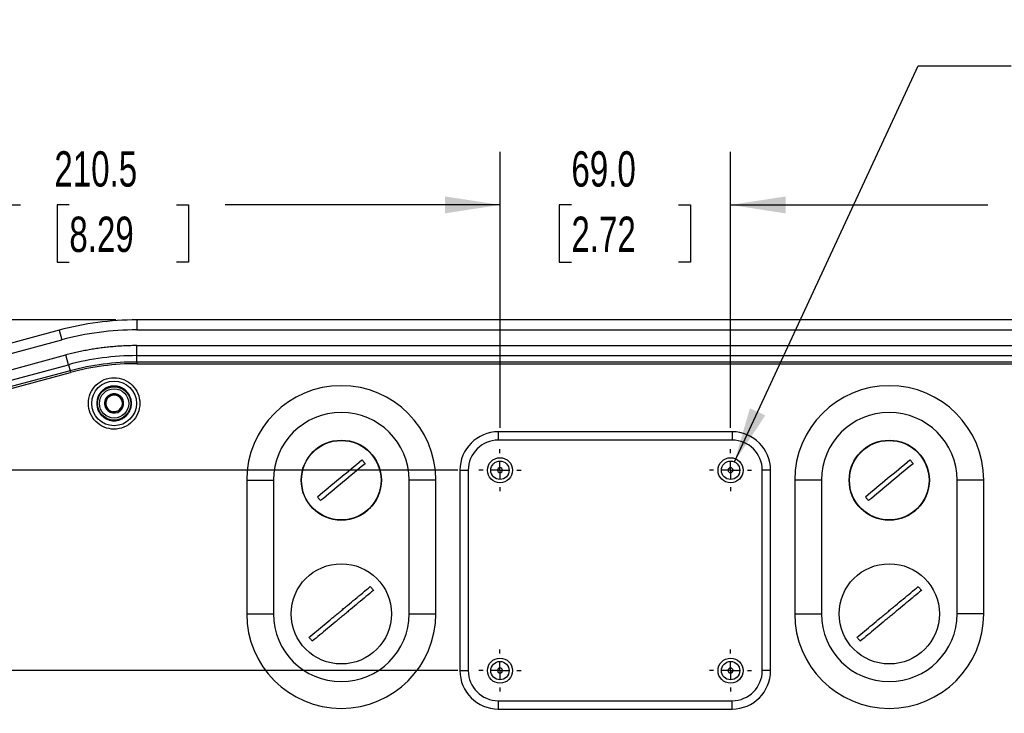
# Model space of a CAD drawing. Header units: millimetres. Extents: x 32 to 1440, y 32 to 1048.
# Tile 3 of 30: x 263 to 557, y 213 to 420. Entities that reach past the tile are written whole.
import ezdxf

# ---------------------------------------------------------------- set-up
doc = ezdxf.new("R2010")
doc.units = ezdxf.units.MM
doc.header["$LTSCALE"] = 5
doc.linetypes.add('CENTERX2', pattern=[20.32, 12.7, -2.54, 2.54, -2.54])
doc.layers.add('CENTER', color=40, linetype='CENTERX2')
doc.layers.add('DIMENSIONS', color=140, linetype='Continuous', lineweight=25)
doc.styles.add('SLDTEXTSTYLE0', font='TXT', dxfattribs={"width": 0.7})
doc.dimstyles.new('SLDDIMSTYLE0', dxfattribs={"dimtxt": 10.790039, "dimasz": 16.51, "dimexe": 0, "dimexo": 0.0625, "dimgap": 2.69751, "dimtad": 0, "dimtih": 1, "dimtoh": 1, "dimrnd": 1e-09, "dimzin": 4, "dimdsep": 46, "dimtxsty": 'SLDTEXTSTYLE0', "dimsah": 1, "dimcen": 0.09, "dimadec": 0, "dimazin": 1, "dimtfac": 1, "dimtofl": 0, "dimtmove": 0, "dimatfit": 3, "dimfxl": 0, "dimfrac": 2, "dimtolj": 1, "dimtzin": 12, "dimarcsym": 0})
doc.dimstyles.new('SLDDIMSTYLE5', dxfattribs={"dimtxt": 10.790039, "dimasz": 16.51, "dimexe": 0, "dimexo": 0.0625, "dimgap": 2.69751, "dimtad": 0, "dimtih": 1, "dimtoh": 1, "dimrnd": 1e-09, "dimzin": 4, "dimdsep": 46, "dimtxsty": 'SLDTEXTSTYLE0', "dimsah": 1, "dimcen": 0.09, "dimadec": 0, "dimazin": 1, "dimtfac": 1, "dimtmove": 0, "dimatfit": 0, "dimfxl": 0, "dimfrac": 2, "dimtolj": 1, "dimtzin": 12, "dimarcsym": 0})
doc.dimstyles.new('SLDDIMSTYLE6', dxfattribs={"dimtxt": 10.790039, "dimasz": 16.51, "dimexe": 0, "dimexo": 0.0625, "dimgap": 2.69751, "dimtad": 0, "dimtih": 1, "dimtoh": 1, "dimrnd": 1e-09, "dimzin": 12, "dimdsep": 46, "dimtxsty": 'SLDTEXTSTYLE0', "dimsah": 1, "dimcen": 0.09, "dimadec": 0, "dimazin": 3, "dimtfac": 1, "dimtofl": 0, "dimtmove": 0, "dimatfit": 3, "dimfxl": 0, "dimfrac": 2, "dimtolj": 1, "dimtzin": 12, "dimarcsym": 0})
doc.dimstyles.new('SLDDIMSTYLE7', dxfattribs={"dimtxt": 10.790039, "dimasz": 16.51, "dimexe": 0, "dimexo": 0.0625, "dimgap": 2.69751, "dimtad": 0, "dimtih": 1, "dimtoh": 1, "dimrnd": 1e-09, "dimzin": 12, "dimdsep": 46, "dimtxsty": 'SLDTEXTSTYLE0', "dimsah": 1, "dimcen": 0, "dimadec": 0, "dimazin": 3, "dimtfac": 1, "dimtofl": 0, "dimtmove": 0, "dimatfit": 3, "dimfxl": 0, "dimfrac": 2, "dimtolj": 1, "dimtzin": 12, "dimarcsym": 0})

# ---------------------------------------------------------------- blocks, each defined once
blk = doc.blocks.new('_D_11')
at = {"layer": 'DIMENSIONS'}
for p, q in [((146.04, 285.53), (146.04, 317.28)), ((393.92, 285.53), (130.16, 285.53)), ((130.01, 257.28), (126.38, 257.28)), ((126.38, 257.28), (126.38, 240.14)), ((162.07, 257.28), (165.69, 257.28)), ((165.69, 257.28), (165.69, 240.14)), ((126.38, 240.14), (130.01, 240.14)), ((165.69, 240.14), (162.07, 240.14)), ((393.92, 225.53), (130.16, 225.53)), ((146.04, 225.53), (146.04, 193.78))]:
    blk.add_line(p, q, dxfattribs=at)
for points in [[(146.04, 285.53), (148.58, 302.04), (143.5, 302.04)], [(146.04, 225.53), (143.5, 209.02), (148.58, 209.02)]]:
    blk.add_solid(points, dxfattribs=at)
at = {"layer": 'DIMENSIONS', "char_height": 10.583, "attachment_point": 1, "style": 'SLDTEXTSTYLE0'}
for s, insert in [('60.0', (130.01, 273.34)), ('2.36', (130.01, 253.78))]:
    blk.add_mtext(s, dxfattribs=dict(at, insert=insert))
blk = doc.blocks.new('_D_12')
at = {"layer": 'DIMENSIONS'}
for p, q in [((393.92, 225.53), (130.16, 225.53)), ((146.04, 225.53), (146.04, 180.53)), ((204.71, 180.53), (130.16, 180.53)), ((146.04, 153.92), (146.04, 180.53)), ((79.11, 153.92), (75.49, 153.92)), ((75.49, 153.92), (75.49, 136.77)), ((111.17, 153.92), (114.8, 153.92)), ((114.8, 153.92), (114.8, 136.77)), ((130.63, 153.92), (146.04, 153.92)), ((75.49, 136.77), (79.11, 136.77)), ((114.8, 136.77), (111.17, 136.77))]:
    blk.add_line(p, q, dxfattribs=at)
for points in [[(146.04, 225.53), (143.5, 209.02), (148.58, 209.02)], [(146.04, 180.53), (148.58, 197.04), (143.5, 197.04)]]:
    blk.add_solid(points, dxfattribs=at)
at = {"layer": 'DIMENSIONS', "char_height": 10.583, "attachment_point": 1, "style": 'SLDTEXTSTYLE0'}
for s, insert in [('45.0', (79.11, 169.98)), ('1.77', (79.11, 150.42))]:
    blk.add_mtext(s, dxfattribs=dict(at, insert=insert))
blk = doc.blocks.new('_D_13')
at = {"layer": 'DIMENSIONS'}
for p, q in [((79.18, 364.95), (75.55, 364.95)), ((75.55, 364.95), (75.55, 347.8)), ((111.24, 364.95), (114.86, 364.95)), ((114.86, 364.95), (114.86, 347.8)), ((130.69, 364.95), (146.04, 364.95)), ((146.04, 364.95), (146.04, 330.53)), ((75.55, 347.8), (79.18, 347.8)), ((114.86, 347.8), (111.24, 347.8)), ((291.56, 330.53), (130.16, 330.53)), ((146.04, 330.53), (146.04, 285.53)), ((393.92, 285.53), (130.16, 285.53))]:
    blk.add_line(p, q, dxfattribs=at)
for points in [[(146.04, 330.53), (143.5, 314.02), (148.58, 314.02)], [(146.04, 285.53), (148.58, 302.04), (143.5, 302.04)]]:
    blk.add_solid(points, dxfattribs=at)
at = {"layer": 'DIMENSIONS', "char_height": 10.583, "attachment_point": 1, "style": 'SLDTEXTSTYLE0'}
for s, insert in [('45.0', (79.18, 381.01)), ('1.77', (79.18, 361.44))]:
    blk.add_mtext(s, dxfattribs=dict(at, insert=insert))
blk = doc.blocks.new('_D_14')
at = {"layer": 'DIMENSIONS'}
for p, q in [((406.56, 298.17), (406.56, 380.83)), ((475.56, 298.17), (475.56, 380.83)), ((406.56, 364.95), (374.81, 364.95)), ((427.93, 364.95), (424.31, 364.95)), ((424.31, 364.95), (424.31, 347.8)), ((459.99, 364.95), (463.62, 364.95)), ((463.62, 364.95), (463.62, 347.8)), ((475.56, 364.95), (507.31, 364.95)), ((424.31, 347.8), (427.93, 347.8)), ((463.62, 347.8), (459.99, 347.8))]:
    blk.add_line(p, q, dxfattribs=at)
for points in [[(406.56, 364.95), (390.05, 367.49), (390.05, 362.41)], [(475.56, 364.95), (492.07, 362.41), (492.07, 367.49)]]:
    blk.add_solid(points, dxfattribs=at)
at = {"layer": 'DIMENSIONS', "char_height": 10.583, "attachment_point": 1, "style": 'SLDTEXTSTYLE0'}
for s, insert in [('69.0', (427.93, 381.01)), ('2.72', (427.93, 361.44))]:
    blk.add_mtext(s, dxfattribs=dict(at, insert=insert))
blk = doc.blocks.new('_D_15')
at = {"layer": 'DIMENSIONS'}
for p, q in [((196.06, 289.74), (196.06, 380.83)), ((406.56, 298.17), (406.56, 380.83)), ((196.06, 364.95), (263.04, 364.95)), ((277.66, 364.95), (274.04, 364.95)), ((274.04, 364.95), (274.04, 347.8)), ((309.73, 364.95), (313.35, 364.95)), ((313.35, 364.95), (313.35, 347.8)), ((406.56, 364.95), (324.35, 364.95)), ((274.04, 347.8), (277.66, 347.8)), ((313.35, 347.8), (309.73, 347.8))]:
    blk.add_line(p, q, dxfattribs=at)
for points in [[(196.06, 364.95), (212.57, 362.41), (212.57, 367.49)], [(406.56, 364.95), (390.05, 367.49), (390.05, 362.41)]]:
    blk.add_solid(points, dxfattribs=at)
at = {"layer": 'DIMENSIONS', "char_height": 10.583, "attachment_point": 1, "style": 'SLDTEXTSTYLE0'}
for s, insert in [('210.5', (273.18, 381.01)), ('8.29', (277.66, 361.44))]:
    blk.add_mtext(s, dxfattribs=dict(at, insert=insert))
blk = doc.blocks.new('_D_16')
at = {"layer": 'DIMENSIONS'}
for p, q in [((475.56, 298.17), (475.56, 380.83)), ((686.06, 289.74), (686.06, 380.83)), ((475.56, 364.95), (552.52, 364.95)), ((567.14, 364.95), (563.51, 364.95)), ((563.51, 364.95), (563.51, 347.8)), ((599.2, 364.95), (602.82, 364.95)), ((602.82, 364.95), (602.82, 347.8)), ((686.06, 364.95), (613.82, 364.95)), ((563.51, 347.8), (567.14, 347.8)), ((602.82, 347.8), (599.2, 347.8))]:
    blk.add_line(p, q, dxfattribs=at)
for points in [[(475.56, 364.95), (492.07, 362.41), (492.07, 367.49)], [(686.06, 364.95), (669.55, 367.49), (669.55, 362.41)]]:
    blk.add_solid(points, dxfattribs=at)
at = {"layer": 'DIMENSIONS', "char_height": 10.583, "attachment_point": 1, "style": 'SLDTEXTSTYLE0'}
for s, insert in [('210.5', (562.65, 381.01)), ('8.29', (567.14, 361.44))]:
    blk.add_mtext(s, dxfattribs=dict(at, insert=insert))
blk = doc.blocks.new('_D_17')
at = {"layer": 'DIMENSIONS'}
for p, q in [((476.72, 288.02), (531.72, 406.57)), ((531.72, 406.57), (559.5, 406.57))]:
    blk.add_line(p, q, dxfattribs=at)
blk.add_solid([(476.72, 288.02), (485.97, 301.93), (481.36, 304.07)], dxfattribs=at)
at = {"layer": 'DIMENSIONS', "char_height": 10.583, "attachment_point": 1, "style": 'SLDTEXTSTYLE0'}
for s, insert in [('M6', (572.73, 420.21)), ('(4X)', (567.44, 403.06))]:
    blk.add_mtext(s, dxfattribs=dict(at, insert=insert))
blk = doc.blocks.new('SW_CENTERMARKSYMBOL_2')
at = {"layer": 'CENTER', "color": 0}
for p, q in [((0, 5.08), (0, 6.29)), ((-5.08, 0), (-6.29, 0)), ((0, 0), (-2.54, 0)), ((0, 0), (0, 2.54)), ((0, 0), (0, -2.54)), ((0, 0), (2.54, 0)), ((5.08, 0), (6.29, 0)), ((0, -5.08), (0, -6.29))]:
    blk.add_line(p, q, dxfattribs=at)
blk = doc.blocks.new('SW_CENTERMARKSYMBOL_3')
at = {"layer": 'CENTER', "color": 0}
for p, q in [((0, 5.08), (0, 6.29)), ((-5.08, 0), (-6.29, 0)), ((0, 0), (-2.54, 0)), ((0, 0), (0, 2.54)), ((0, 0), (0, -2.54)), ((0, 0), (2.54, 0)), ((5.08, 0), (6.29, 0)), ((0, -5.08), (0, -6.29))]:
    blk.add_line(p, q, dxfattribs=at)
blk = doc.blocks.new('SW_CENTERMARKSYMBOL_4')
at = {"layer": 'CENTER', "color": 0}
for p, q in [((0, 5.08), (0, 6.29)), ((-5.08, 0), (-6.29, 0)), ((0, 0), (-2.54, 0)), ((0, 0), (0, 2.54)), ((0, 0), (0, -2.54)), ((0, 0), (2.54, 0)), ((5.08, 0), (6.29, 0)), ((0, -5.08), (0, -6.29))]:
    blk.add_line(p, q, dxfattribs=at)
blk = doc.blocks.new('SW_CENTERMARKSYMBOL_5')
at = {"layer": 'CENTER', "color": 0}
for p, q in [((0, 5.08), (0, 6.29)), ((-5.08, 0), (-6.29, 0)), ((0, 0), (-2.54, 0)), ((0, 0), (0, 2.54)), ((0, 0), (0, -2.54)), ((0, 0), (2.54, 0)), ((5.08, 0), (6.29, 0)), ((0, -5.08), (0, -6.29))]:
    blk.add_line(p, q, dxfattribs=at)

msp = doc.modelspace()

# ---------------------------------------------------------------- linework, layer by layer
for p, q in [((297.907113, 330.525035), (297.907113, 327.525035)), ((584.209663, 330.525035), (297.907113, 330.525035)), ((274.613399, 327.458359), (218.293817, 312.367572)), ((274.613399, 327.458359), (275.389856, 324.560582)), ((297.907113, 327.525035), (584.209663, 327.525035)), ((219.070274, 309.469795), (275.389856, 324.560582)), ((297.907113, 319.823928), (297.907113, 322.822101)), ((297.907113, 322.822101), (584.209663, 322.822101)), ((220.287483, 304.92711), (276.607065, 320.017896)), ((277.383049, 317.121884), (276.607065, 320.017896)), ((297.907113, 317.916481), (297.907113, 319.823928)), ((297.907113, 319.823928), (584.209663, 319.823928)), ((221.063467, 302.031098), (277.383049, 317.121884)), ((277.383049, 317.121884), (277.876733, 315.279431)), ((584.209663, 317.916481), (297.907113, 317.916481)), ((297.907113, 317.916481), (297.907113, 317.416786)), ((297.907113, 317.416786), (584.209663, 317.416786)), ((277.876733, 315.279431), (221.55715, 300.188645)), ((221.686481, 299.705976), (278.006063, 314.796763)), ((277.876733, 315.279431), (278.006063, 314.796763)), ((476.058388, 297.025035), (406.058388, 297.025035)), ((406.058388, 297.025035), (406.058388, 294.525035)), ((476.058388, 297.025035), (476.058388, 294.525035)), ((476.058388, 294.525035), (406.058388, 294.525035)), ((394.558388, 285.525035), (394.558388, 225.525035)), ((394.558388, 285.525035), (397.058388, 285.525035)), ((397.058388, 285.525035), (397.058388, 225.525035)), ((487.558388, 285.525035), (485.058388, 285.525035)), ((485.058388, 225.525035), (485.058388, 285.525035)), ((487.558388, 225.525035), (487.558388, 285.525035)), ((330.758388, 282.525035), (330.758388, 242.525035)), ((330.758388, 282.525035), (338.758388, 282.525035)), ((338.758388, 282.525035), (338.758388, 242.525035)), ((379.358388, 242.525035), (379.358388, 282.525035)), ((387.358388, 282.525035), (379.358388, 282.525035)), ((387.358388, 242.525035), (387.358388, 282.525035)), ((494.758388, 282.525035), (494.758388, 242.525035)), ((502.758388, 282.525035), (494.758388, 282.525035)), ((502.758388, 282.525035), (502.758388, 242.525035)), ((551.358388, 282.525035), (543.358388, 282.525035)), ((543.358388, 242.525035), (543.358388, 282.525035)), ((551.358388, 242.525035), (551.358388, 282.525035)), ((330.758388, 242.525035), (338.758388, 242.525035)), ((359.473561, 243.844061), (359.434237, 243.994718)), ((379.358388, 242.525035), (387.358388, 242.525035)), ((494.758388, 242.525035), (502.758388, 242.525035)), ((551.358388, 242.525035), (543.358388, 242.525035)), ((394.558388, 225.525035), (397.058388, 225.525035)), ((487.558388, 225.525035), (485.058388, 225.525035)), ((406.058388, 216.525035), (406.058388, 214.025035)), ((406.058388, 216.525035), (476.058388, 216.525035)), ((476.058388, 214.025035), (476.058388, 216.525035)), ((406.058388, 214.025035), (476.058388, 214.025035))]:
    msp.add_line(p, q)
for centre, radius in [((291.058388, 305.525035), 6.7), ((291.058388, 305.525035), 5), ((291.058388, 305.525035), 4.4), ((359.058388, 282.525035), 12), ((359.058388, 282.525035), 11.9), ((523.058388, 282.525035), 12), ((523.058388, 282.525035), 11.9), ((406.558388, 285.525035), 3.75), ((475.558388, 285.525035), 3.75), ((406.558388, 285.525035), 2.75), ((475.558388, 285.525035), 2.75), ((359.058388, 242.525035), 15), ((523.058388, 242.525035), 15), ((406.558388, 225.525035), 3.75), ((406.558388, 225.525035), 2.75), ((475.558388, 225.525035), 3.75), ((475.558388, 225.525035), 2.75)]:
    msp.add_circle(centre, radius)
for centre, radius, start, end in [((297.907113, 240.525035), 90, 90, 105), ((297.907113, 240.525035), 79.298894, 90, 105), ((297.907113, 240.525035), 77.391446, 90, 105), ((359.058388, 282.525035), 28.3, 0, 180), ((523.058388, 282.525035), 28.3, 0, 180), ((291.058388, 305.525035), 2.886751, 126.98986306, 186.98986306), ((291.058388, 305.525035), 2.5, 156.98986306, 216.98986306), ((291.058388, 305.525035), 2.5, 96.98986306, 156.98986306), ((291.058388, 305.525035), 2.886751, 66.98986306, 126.98986306), ((291.058388, 305.525035), 2.5, 36.98986306, 96.98986306), ((291.058388, 305.525035), 2.886751, 6.98986306, 66.98986306), ((291.058388, 305.525035), 2.5, 336.98986306, 36.98986306), ((291.058388, 305.525035), 2.886751, 186.98986306, 246.98986306), ((291.058388, 305.525035), 2.5, 216.98986306, 276.98986306), ((291.058388, 305.525035), 2.5, 276.98986306, 336.98986306), ((291.058388, 305.525035), 2.886751, 306.98986306, 6.98986306), ((291.058388, 305.525035), 2.886751, 246.98986306, 306.98986306), ((359.058388, 282.525035), 20.3, 0, 180), ((523.058388, 282.525035), 20.3, 0, 180), ((406.058388, 285.525035), 11.5, 90, 180), ((476.058388, 285.525035), 11.5, 0, 90), ((406.058388, 285.525035), 9, 90, 180), ((476.058388, 285.525035), 9, 0, 90), ((406.558388, 285.525035), 0.75, 90, 270), ((406.558388, 285.525035), 0.75, 270, 90), ((475.558388, 285.525035), 0.75, 90, 270), ((475.558388, 285.525035), 0.75, 270, 90), ((359.058388, 242.525035), 28.3, 180, 0), ((359.058388, 242.525035), 20.3, 180, 0), ((523.058388, 242.525035), 28.3, 180, 0), ((523.058388, 242.525035), 20.3, 180, 0), ((406.058388, 225.525035), 11.5, 180, 270), ((406.058388, 225.525035), 9, 180, 270), ((406.558388, 225.525035), 0.75, 90, 270), ((406.558388, 225.525035), 0.75, 270, 90), ((475.558388, 225.525035), 0.75, 90, 270), ((475.558388, 225.525035), 0.75, 270, 90), ((476.058388, 225.525035), 11.5, 270, 0), ((476.058388, 225.525035), 9, 270, 0)]:
    msp.add_arc(centre, radius, start, end)
for points in [[(297.907113, 327.525035), (290.304182, 327.525035), (282.733723, 326.528365), (275.389856, 324.560582)], [(297.907113, 317.416786), (291.187542, 317.416786), (284.49667, 316.535916), (278.006063, 314.796763)], [(289.321506, 307.830804), (289.133437, 307.387959), (288.757299, 306.50227), (288.381161, 305.61658), (288.193092, 305.173735)], [(292.186802, 308.182104), (291.709252, 308.123554), (290.754154, 308.006454), (289.799055, 307.889354), (289.321506, 307.830804)], [(293.923684, 305.876334), (293.634204, 306.260629), (293.055243, 307.029219), (292.476282, 307.797809), (292.186802, 308.182104)], [(288.193092, 305.173735), (288.482572, 304.78944), (289.061533, 304.02085), (289.640494, 303.252261), (289.929974, 302.867966)], [(292.79527, 303.219265), (292.983339, 303.66211), (293.359477, 304.5478), (293.735615, 305.433489), (293.923684, 305.876334)], [(351.908582, 277.567242), (354.132215, 279.412237), (358.579481, 283.102225), (363.026748, 286.792213), (365.250381, 288.637207)], [(366.208194, 287.482827), (363.984561, 285.637833), (359.537295, 281.947844), (355.090028, 278.257856), (352.866395, 276.412862)], [(515.908582, 277.567242), (518.132215, 279.412237), (522.579481, 283.102225), (527.026748, 286.792213), (529.250381, 288.637207)], [(530.208194, 287.482827), (527.984561, 285.637833), (523.537295, 281.947844), (519.090028, 278.257856), (516.866395, 276.412862)]]:
    msp.add_open_spline(points, degree=3)
for points, knots in [([(297.907113, 322.822101), (297.607559, 322.821161), (297.008627, 322.819281), (296.110564, 322.804061), (295.213134, 322.779763), (294.316337, 322.745498), (293.420173, 322.701503), (292.524643, 322.647714), (291.629746, 322.58415), (290.735482, 322.510804), (289.841852, 322.427679), (288.948856, 322.334775), (288.056492, 322.23209), (286.867988, 322.082196), (285.386014, 321.870695), (283.61449, 321.578254), (281.85053, 321.247536), (280.094387, 320.877621), (278.345141, 320.471941), (277.186611, 320.169293), (276.607065, 320.017896)], [0, 0, 0, 0, 0.0417105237, 0.0833965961, 0.1250631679, 0.1667151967, 0.2083576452, 0.2499954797, 0.291633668, 0.3332771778, 0.3749309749, 0.4166000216, 0.4582892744, 0.5000036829, 0.583399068, 0.6667164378, 0.74999548, 0.8332759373, 0.9165975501, 1, 1, 1, 1]), ([(291.058388, 297.825035), (289.016279, 297.825035), (287.057655, 298.636323), (284.169677, 301.524302), (283.358388, 303.482925), (283.358388, 307.567144), (284.169677, 309.525768), (287.057655, 312.413746), (289.016279, 313.225035), (291.058388, 313.225035)], [0, 0, 0, 0, 0.25, 0.25, 0.5, 0.5, 0.75, 0.75, 1, 1, 1, 1]), ([(291.058388, 313.225035), (293.100497, 313.225035), (295.059121, 312.413746), (297.947099, 309.525768), (298.758388, 307.567144), (298.758388, 303.482925), (297.947099, 301.524302), (295.059121, 298.636323), (293.100497, 297.825035), (291.058388, 297.825035)], [0, 0, 0, 0, 0.25, 0.25, 0.5, 0.5, 0.75, 0.75, 1, 1, 1, 1]), ([(291.058388, 310.725035), (290.979045, 310.723993), (290.820504, 310.721912), (290.583239, 310.705012), (290.3469, 310.678006), (290.024416, 310.625859), (289.619264, 310.530541), (289.134852, 310.365275), (288.662321, 310.150203), (288.050836, 309.793017), (287.355095, 309.228141), (286.679752, 308.396593), (286.196926, 307.464648), (285.918317, 306.495502), (285.829295, 305.525035), (285.918317, 304.554567), (286.196926, 303.585421), (286.679752, 302.653476), (287.355095, 301.821929), (288.050699, 301.257162), (288.662164, 300.899949), (289.134525, 300.684915), (289.619099, 300.51961), (290.049907, 300.418095), (290.425137, 300.360648), (290.741138, 300.33058), (290.952559, 300.326885), (291.058388, 300.325035)], [0, 0, 0, 0, 0.0145860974, 0.0291456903, 0.0437093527, 0.0583076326, 0.0891876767, 0.1200998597, 0.1522675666, 0.1844675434, 0.2501169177, 0.3157662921, 0.3800514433, 0.4417706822, 0.5000018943, 0.5582331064, 0.6199523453, 0.6842374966, 0.7498868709, 0.8155362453, 0.8477039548, 0.8799039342, 0.9107839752, 0.9416961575, 0.9611356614, 0.9805460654, 1, 1, 1, 1]), ([(291.058388, 300.325035), (291.137731, 300.326076), (291.296272, 300.328157), (291.533537, 300.345058), (291.769876, 300.372063), (292.09236, 300.42421), (292.497512, 300.519529), (292.981924, 300.684794), (293.454455, 300.899866), (294.06594, 301.257052), (294.761681, 301.821928), (295.437024, 302.653476), (295.91985, 303.585421), (296.198459, 304.554567), (296.287481, 305.525035), (296.198459, 306.495502), (295.91985, 307.464648), (295.437024, 308.396593), (294.761681, 309.228141), (294.066077, 309.792907), (293.454612, 310.15012), (292.982251, 310.365155), (292.497677, 310.530459), (292.066869, 310.631974), (291.691639, 310.689421), (291.375638, 310.719489), (291.164217, 310.723185), (291.058388, 310.725035)], [0, 0, 0, 0, 0.01458609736, 0.02914569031, 0.04370935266, 0.05830763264, 0.08918767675, 0.12009985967, 0.15226756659, 0.18446754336, 0.25011691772, 0.31576629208, 0.38005144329, 0.44177068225, 0.50000189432, 0.55823310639, 0.61995234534, 0.68423749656, 0.74988687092, 0.81553624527, 0.84770395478, 0.87990393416, 0.9107839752, 0.94169615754, 0.96113566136, 0.98054606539, 1, 1, 1, 1]), ([(292.79527, 303.219265), (292.319833, 303.160974), (291.842633, 303.102467), (290.882611, 302.984764), (290.405412, 302.926257), (289.929974, 302.867966)], [0, 0, 0, 0, 0.5, 0.5, 1, 1, 1, 1]), ([(365.250381, 288.637207), (365.33164, 288.542239), (365.49418, 288.352275), (365.654243, 288.16021), (365.734286, 288.064164)], [0, 0, 0, 0, 0.49992946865, 1, 1, 1, 1]), ([(365.734286, 288.064164), (365.813912, 287.967773), (365.973142, 287.775018), (366.129851, 287.580215), (366.208194, 287.482827)], [0, 0, 0, 0, 0.5000705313, 1, 1, 1, 1]), ([(529.250381, 288.637207), (529.33164, 288.542239), (529.49418, 288.352275), (529.654243, 288.16021), (529.734286, 288.064164)], [0, 0, 0, 0, 0.4999294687, 1, 1, 1, 1]), ([(529.734286, 288.064164), (529.813912, 287.967773), (529.973142, 287.775018), (530.129851, 287.580215), (530.208194, 287.482827)], [0, 0, 0, 0, 0.5000705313, 1, 1, 1, 1]), ([(352.38249, 276.985905), (352.302864, 277.082296), (352.143634, 277.275052), (351.986925, 277.469855), (351.908582, 277.567242)], [0, 0, 0, 0, 0.5000705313, 1, 1, 1, 1]), ([(516.38249, 276.985905), (516.302864, 277.082296), (516.143634, 277.275052), (515.986925, 277.469855), (515.908582, 277.567242)], [0, 0, 0, 0, 0.5000705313, 1, 1, 1, 1]), ([(352.866395, 276.412862), (352.785137, 276.507831), (352.622596, 276.697794), (352.462533, 276.889859), (352.38249, 276.985905)], [0, 0, 0, 0, 0.4999294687, 1, 1, 1, 1]), ([(516.866395, 276.412862), (516.785137, 276.507831), (516.622596, 276.697794), (516.462533, 276.889859), (516.38249, 276.985905)], [0, 0, 0, 0, 0.4999294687, 1, 1, 1, 1]), ([(349.430203, 235.51088), (350.917784, 236.745156), (352.427635, 237.997911), (354.72541, 239.904423), (355.498323, 240.545724), (356.659577, 241.50924), (357.046966, 241.830665), (357.822332, 242.474002), (358.210351, 242.79595), (358.9866, 243.440019), (359.374198, 243.761617), (360.147245, 244.403031), (360.532774, 244.722912), (361.686303, 245.680019), (362.451263, 246.314722), (364.734001, 248.208756), (366.239718, 249.458081), (367.72876, 250.69357)], [0, 0, 0, 0, 0.25, 0.25, 0.375, 0.375, 0.4375, 0.4375, 0.5, 0.5, 0.5625, 0.5625, 0.625, 0.625, 0.75, 0.75, 1, 1, 1, 1]), ([(367.72876, 250.69357), (367.811157, 250.599562), (367.97597, 250.411526), (368.136381, 250.219708), (368.216596, 250.123788)], [0, 0, 0, 0, 0.4999412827, 1, 1, 1, 1]), ([(513.430203, 235.51088), (514.917784, 236.745156), (516.427635, 237.997911), (518.72541, 239.904423), (519.498323, 240.545724), (520.659577, 241.50924), (521.046966, 241.830665), (521.822332, 242.474002), (522.210351, 242.79595), (522.9866, 243.440019), (523.374198, 243.761617), (524.147245, 244.403031), (524.532774, 244.722912), (525.686303, 245.680019), (526.451263, 246.314722), (528.734001, 248.208756), (530.239718, 249.458081), (531.72876, 250.69357)], [0, 0, 0, 0, 0.25, 0.25, 0.375, 0.375, 0.4375, 0.4375, 0.5, 0.5, 0.5625, 0.5625, 0.625, 0.625, 0.75, 0.75, 1, 1, 1, 1]), ([(531.72876, 250.69357), (531.811157, 250.599562), (531.97597, 250.411526), (532.136381, 250.219708), (532.216596, 250.123788)], [0, 0, 0, 0, 0.4999412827, 1, 1, 1, 1]), ([(368.686573, 249.539189), (367.198992, 248.304913), (365.689141, 247.052158), (363.391366, 245.145646), (362.618453, 244.504345), (361.457199, 243.540829), (361.06981, 243.219404), (360.294444, 242.576067), (359.906425, 242.254119), (359.130176, 241.61005), (358.742578, 241.288452), (357.969531, 240.647038), (357.584002, 240.327157), (356.430473, 239.370051), (355.665513, 238.735348), (353.382775, 236.841313), (351.877058, 235.591988), (350.388016, 234.3565)], [0, 0, 0, 0, 0.25, 0.25, 0.375, 0.375, 0.4375, 0.4375, 0.5, 0.5, 0.5625, 0.5625, 0.625, 0.625, 0.75, 0.75, 1, 1, 1, 1]), ([(368.216596, 250.123788), (368.296067, 250.027251), (368.45499, 249.834199), (368.609385, 249.637518), (368.686573, 249.539189)], [0, 0, 0, 0, 0.5000587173, 1, 1, 1, 1]), ([(532.686573, 249.539189), (531.198992, 248.304913), (529.689141, 247.052158), (527.391366, 245.145646), (526.618453, 244.504345), (525.457199, 243.540829), (525.06981, 243.219404), (524.294444, 242.576067), (523.906425, 242.254119), (523.130176, 241.61005), (522.742578, 241.288452), (521.969531, 240.647038), (521.584002, 240.327157), (520.430473, 239.370051), (519.665513, 238.735348), (517.382775, 236.841313), (515.877058, 235.591988), (514.388016, 234.3565)], [0, 0, 0, 0, 0.25, 0.25, 0.375, 0.375, 0.4375, 0.4375, 0.5, 0.5, 0.5625, 0.5625, 0.625, 0.625, 0.75, 0.75, 1, 1, 1, 1]), ([(532.216596, 250.123788), (532.296067, 250.027251), (532.45499, 249.834199), (532.609385, 249.637518), (532.686573, 249.539189)], [0, 0, 0, 0, 0.5000587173, 1, 1, 1, 1]), ([(349.90018, 234.926281), (349.820709, 235.022818), (349.661786, 235.21587), (349.507391, 235.412551), (349.430203, 235.51088)], [0, 0, 0, 0, 0.5000587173, 1, 1, 1, 1]), ([(350.388016, 234.3565), (350.305619, 234.450507), (350.140806, 234.638543), (349.980395, 234.830361), (349.90018, 234.926281)], [0, 0, 0, 0, 0.4999412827, 1, 1, 1, 1]), ([(513.90018, 234.926281), (513.820709, 235.022818), (513.661786, 235.21587), (513.507391, 235.412551), (513.430203, 235.51088)], [0, 0, 0, 0, 0.5000587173, 1, 1, 1, 1]), ([(514.388016, 234.3565), (514.305619, 234.450507), (514.140806, 234.638543), (513.980395, 234.830361), (513.90018, 234.926281)], [0, 0, 0, 0, 0.4999412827, 1, 1, 1, 1])]:
    msp.add_open_spline(points, degree=3, knots=knots)

# ---------------------------------------------------------------- block references
at = {"layer": 'CENTER'}
for name, p in [('SW_CENTERMARKSYMBOL_5', (406.558388, 285.525035)), ('SW_CENTERMARKSYMBOL_4', (475.558388, 285.525035)), ('SW_CENTERMARKSYMBOL_2', (406.558388, 225.525035)), ('SW_CENTERMARKSYMBOL_3', (475.558388, 225.525035))]:
    msp.add_blockref(name, p, dxfattribs=at)

# ---------------------------------------------------------------- dimensions: what is measured, and where the dimension line sits
at = {"layer": 'DIMENSIONS'}
dim = msp.add_diameter_dim_2p(p1=(474.400931, 283.030482), p2=(476.715845, 288.019587), text='M6\\P(4X)', dimstyle='SLDDIMSTYLE7', override={"dimpost": '<>'}, dxfattribs=at)
dim.commit()
dim.dimension.update_dxf_attribs({"geometry": '_D_17', "text_midpoint": (583.169279, 406.570045), "dimtype": 163})
for base, p1, p2, dimstyle, picture, middle in [((146.038565, 285.525035), (297.907113, 330.525035), (400.268388, 285.525035), 'SLDDIMSTYLE0', '_D_13', (146.038565, 364.950505)), ((146.038565, 285.525035), (400.268388, 225.525035), (400.268388, 285.525035), 'SLDDIMSTYLE5', '_D_11', (146.038565, 257.284675)), ((146.038565, 180.525035), (400.268388, 225.525035), (211.058388, 180.525035), 'SLDDIMSTYLE0', '_D_12', (146.038565, 153.923525))]:
    dim = msp.add_linear_dim(base=base, p1=p1, p2=p2, angle=90, dimstyle=dimstyle, dxfattribs=at)
    dim.commit()
    dim.dimension.update_dxf_attribs({"geometry": picture, "text_midpoint": middle, "dimtype": 160})
for base, p1, p2, dimstyle, picture, middle in [((196.058388, 364.950505), (406.558388, 291.815035), (196.058388, 283.389798), 'SLDDIMSTYLE6', '_D_15', (293.696227, 364.950505)), ((475.558388, 364.950505), (406.558388, 291.815035), (475.558388, 291.815035), 'SLDDIMSTYLE5', '_D_14', (443.960174, 364.950505)), ((686.058388, 364.950505), (475.558388, 291.815035), (686.058388, 283.389798), 'SLDDIMSTYLE6', '_D_16', (583.169279, 364.950505))]:
    dim = msp.add_linear_dim(base=base, p1=p1, p2=p2, dimstyle=dimstyle, dxfattribs=at)
    dim.commit()
    dim.dimension.update_dxf_attribs({"geometry": picture, "text_midpoint": middle, "dimtype": 160})

doc.saveas('drawing.dxf')
